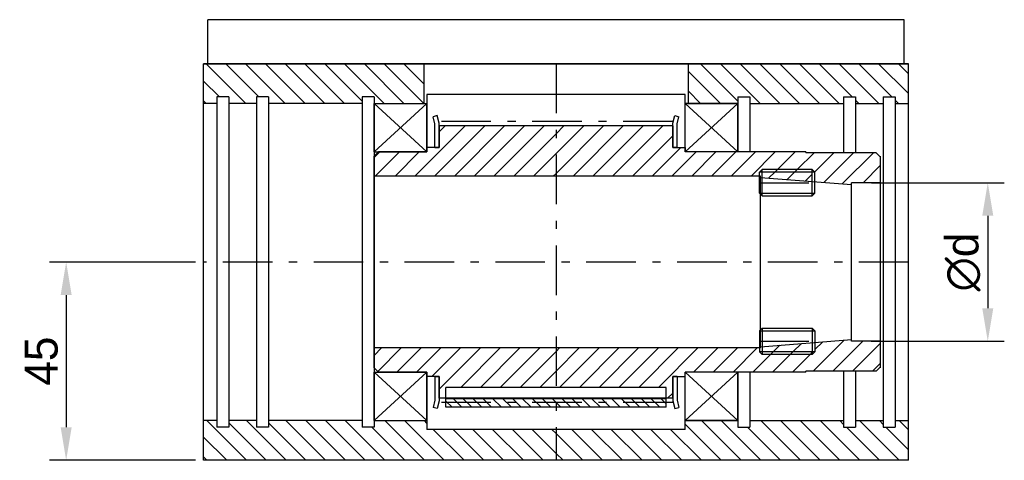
# Model space of a CAD drawing. Extents: x -267 to 1100, y 402 to 910.
# Tile 5 of 5: x 877 to 1100, y 707 to 807. Entities that reach past the tile are written whole.
import ezdxf

# ---------------------------------------------------------------- set-up
doc = ezdxf.new("R2010")
doc.units = 0
doc.header["$LTSCALE"] = 1.875
doc.linetypes.add('PL2', pattern=[11, 6, -2, 1, -2])
doc.layers.get('0').update_dxf_attribs({"linetype": 'CONTINUOUS'})
doc.layers.get('DEFPOINTS').update_dxf_attribs({"linetype": 'CONTINUOUS'})
for name, color, linetype in [('ASSI', 241, 'PL2'), ('PRO', 252, 'CONTINUOUS'), ('QUOTE', 60, 'CONTINUOUS')]:
    doc.layers.add(name, color=color, linetype=linetype)
doc.dimstyles.get("Standard").update_dxf_attribs({"dimtxt": 0.18, "dimasz": 0.18, "dimexe": 0.18, "dimexo": 0.0625, "dimgap": 0.09, "dimtad": 0, "dimtih": 1, "dimtoh": 1, "dimdec": 4, "dimzin": 0, "dimdsep": 46, "dimtxsty": 'STANDARD', "dimcen": 0.09, "dimadec": 0, "dimazin": 0, "dimtfac": 1, "dimtdec": 4, "dimtofl": 0, "dimtmove": 0, "dimatfit": 3, "dimfxl": 1, "dimtolj": 1, "dimtzin": 0, "dimarcsym": 0})

# ---------------------------------------------------------------- blocks, each defined once
blk = doc.blocks.new('*D61')
at = {"color": 0, "linetype": 'ByBlock', "transparency": 16777216}
for p, q in [((1069.96, 770.32), (1100.12, 770.32)), ((1096.37, 762.82), (1096.37, 741.82)), ((1069.88, 734.32), (1100.12, 734.32))]:
    blk.add_line(p, q, dxfattribs=at)
for points in [[(1095.12, 762.82), (1097.62, 762.82), (1096.37, 770.32)], [(1095.12, 741.82), (1097.62, 741.82), (1096.37, 734.32)]]:
    blk.add_solid(points, dxfattribs=at)
at = {"layer": 'DEFPOINTS', "color": 0, "linetype": 'ByBlock', "transparency": 16777216}
for p in [(1068.08, 770.32), (1068, 734.32), (1096.37, 734.32)]:
    blk.add_point(p, dxfattribs=at)
at = {"color": 0, "linetype": 'ByBlock', "transparency": 16777216, "insert": (1090.74, 752.32), "char_height": 7.5, "attachment_point": 5, "rotation": 90}
blk.add_mtext('\\A1;∅d', dxfattribs=at)
blk = doc.blocks.new('*D62')
at = {"color": 0, "linetype": 'ByBlock', "transparency": 16777216}
for p, q in [((916.48, 752.32), (883.4, 752.32)), ((887.15, 744.82), (887.15, 714.82)), ((916.48, 707.32), (883.4, 707.32))]:
    blk.add_line(p, q, dxfattribs=at)
for points in [[(885.9, 744.82), (888.4, 744.82), (887.15, 752.32)], [(885.9, 714.82), (888.4, 714.82), (887.15, 707.32)]]:
    blk.add_solid(points, dxfattribs=at)
at = {"layer": 'DEFPOINTS', "color": 0, "linetype": 'ByBlock', "transparency": 16777216}
for p in [(918.35, 752.32), (887.15, 707.32), (918.35, 707.32)]:
    blk.add_point(p, dxfattribs=at)
at = {"color": 0, "linetype": 'ByBlock', "transparency": 16777216, "insert": (881.52, 729.82), "char_height": 7.5, "attachment_point": 5, "rotation": 90}
blk.add_mtext('\\A1;45', dxfattribs=at)

msp = doc.modelspace()

# ---------------------------------------------------------------- hatches: boundary and pattern name
at = {"layer": 'QUOTE'}
h = msp.add_hatch(dxfattribs=at)
h.set_pattern_fill('ANSI31', color=0, scale=0.5, style=0)
h.set_pattern_definition([(315, (231.8051, 1284.9291), (-1.122532, -1.122532), [])])
h.paths.add_polyline_path([(973.35, 719.35), (1023.35, 719.35), (1023.35, 721.35), (973.35, 721.35)])

# ---------------------------------------------------------------- linework, layer by layer
at = {"color": 0}
for p, q in [((1077.35, 807.32), (919.35, 807.32)), ((919.35, 797.32), (919.35, 807.32)), ((1077.35, 797.32), (1077.35, 807.32)), ((918.35, 797.32), (1078.35, 797.32)), ((1078.35, 797.32), (918.35, 797.32)), ((918.35, 707.32), (918.35, 797.32)), ((968.35, 797.32), (968.35, 788.32)), ((1028.35, 797.32), (1028.35, 788.32)), ((1078.35, 707.32), (1078.35, 797.32)), ((921.35, 789.82), (921.35, 714.82)), ((924.05, 789.82), (921.35, 789.82)), ((924.05, 789.82), (924.05, 714.82)), ((930.35, 789.82), (930.35, 714.82)), ((933.05, 789.82), (930.35, 789.82)), ((933.05, 789.82), (933.05, 714.82)), ((954.35, 789.82), (954.35, 714.82)), ((957.05, 789.82), (954.35, 789.82)), ((957.05, 789.82), (957.05, 714.82)), ((1027.65, 790.32), (969.05, 790.32)), ((969.05, 790.32), (969.05, 777.32)), ((1027.65, 777.32), (1027.65, 790.32)), ((1039.65, 789.82), (1039.65, 777.32)), ((1039.65, 789.82), (1042.35, 789.82)), ((1042.35, 789.82), (1042.35, 777.32)), ((1063.65, 789.82), (1063.65, 777.12)), ((1063.65, 789.82), (1066.35, 789.82)), ((1066.35, 789.82), (1066.35, 777.12)), ((1072.65, 789.82), (1075.35, 789.82)), ((1072.65, 789.82), (1072.65, 714.82)), ((1075.35, 789.82), (1075.35, 714.82)), ((921.35, 788.32), (918.35, 788.32)), ((930.35, 788.32), (924.05, 788.32)), ((954.35, 788.32), (933.05, 788.32)), ((957.05, 788.32), (969.05, 788.32)), ((1027.65, 788.32), (1039.65, 788.32)), ((1042.35, 788.32), (1063.65, 788.32)), ((1066.35, 788.32), (1072.65, 788.32)), ((1075.35, 788.32), (1078.35, 788.32)), ((1024.84, 783.22), (971.86, 783.22)), ((971.86, 783.22), (971.86, 778.32)), ((1024.84, 783.22), (1024.84, 778.32)), ((969.04, 778.32), (969.04, 777.32)), ((971.86, 778.32), (969.04, 778.32)), ((1024.84, 778.32), (1027.64, 778.32)), ((1027.64, 778.32), (1027.64, 777.32)), ((957.04, 776.32), (958.04, 777.32)), ((957.04, 728.32), (957.04, 776.32)), ((969.04, 777.32), (958.04, 777.32)), ((1055.04, 777.32), (1027.64, 777.32)), ((1055.04, 777.32), (1055.04, 777.12)), ((1071.04, 777.12), (1055.04, 777.12)), ((1071.04, 777.12), (1072.04, 776.12)), ((1072.04, 728.32), (1072.04, 776.32)), ((1044.74, 771.82), (957.04, 771.82)), ((1044.53, 772.72), (1045.13, 773.32)), ((1044.53, 767.92), (1044.53, 772.72)), ((1044.74, 732.82), (1044.74, 771.82)), ((1044.74, 771.54), (1065.41, 769.9)), ((1045.13, 767.32), (1045.13, 773.32)), ((1056.53, 773.32), (1045.13, 773.32)), ((1056.53, 767.32), (1056.53, 773.32)), ((1057.13, 772.72), (1056.53, 773.32)), ((1057.13, 767.92), (1057.13, 772.72)), ((1065.41, 734.32), (1065.41, 770.32)), ((1072.04, 770.32), (1065.41, 770.32)), ((1045.13, 767.32), (1044.53, 767.92)), ((1045.13, 767.32), (1056.53, 767.32)), ((1056.53, 767.32), (1057.13, 767.92)), ((1045.13, 737.32), (1044.53, 736.72)), ((1044.53, 736.72), (1044.53, 731.92)), ((1045.13, 737.32), (1045.13, 731.32)), ((1045.13, 737.32), (1056.53, 737.32)), ((1056.53, 737.32), (1056.53, 731.32)), ((1056.53, 737.32), (1057.13, 736.72)), ((1057.13, 736.72), (1057.13, 731.92)), ((1044.74, 733.1), (1065.41, 734.74)), ((1072.04, 734.32), (1065.41, 734.32)), ((1044.74, 732.82), (957.04, 732.82)), ((1044.53, 731.92), (1045.13, 731.32)), ((1056.53, 731.32), (1045.13, 731.32)), ((1057.13, 731.92), (1056.53, 731.32)), ((958.04, 727.32), (957.04, 728.32)), ((969.04, 727.32), (958.04, 727.32)), ((969.04, 726.32), (969.04, 727.32)), ((969.05, 727.32), (969.05, 714.32)), ((1055.04, 727.32), (1027.64, 727.32)), ((1027.64, 726.32), (1027.64, 727.32)), ((1027.65, 714.32), (1027.65, 727.32)), ((1039.65, 727.32), (1039.65, 714.82)), ((1042.35, 727.32), (1042.35, 714.82)), ((1071.04, 727.52), (1055.04, 727.52)), ((1055.04, 727.32), (1055.04, 727.52)), ((1063.65, 727.52), (1063.65, 714.82)), ((1066.35, 727.52), (1066.35, 714.82)), ((1072.04, 728.52), (1071.04, 727.52)), ((971.86, 726.32), (969.04, 726.32)), ((971.86, 721.42), (971.86, 726.32)), ((1024.84, 721.42), (1024.84, 726.32)), ((1024.84, 726.32), (1027.64, 726.32)), ((1024.84, 721.42), (971.86, 721.42)), ((921.35, 716.32), (918.35, 716.32)), ((930.35, 716.32), (924.05, 716.32)), ((954.35, 716.32), (933.05, 716.32)), ((957.05, 716.32), (969.05, 716.32)), ((1027.65, 716.32), (1039.65, 716.32)), ((1042.35, 716.32), (1063.65, 716.32)), ((1066.35, 716.32), (1072.65, 716.32)), ((1075.35, 716.32), (1078.35, 716.32)), ((924.05, 714.82), (921.35, 714.82)), ((933.05, 714.82), (930.35, 714.82)), ((957.05, 714.82), (954.35, 714.82)), ((1027.65, 714.32), (969.05, 714.32)), ((1039.65, 714.82), (1042.35, 714.82)), ((1063.65, 714.82), (1066.35, 714.82)), ((1072.65, 714.82), (1075.35, 714.82)), ((1078.35, 707.32), (918.35, 707.32))]:
    msp.add_line(p, q, dxfattribs=at)
at = {"layer": 'ASSI', "color": 0}
for p, q in [((998.35, 797.32), (998.35, 707.32)), ((1024.84, 784.22), (971.86, 784.22)), ((1044.53, 770.32), (1057.29, 770.32)), ((1078.35, 752.32), (918.35, 752.32)), ((1044.53, 734.32), (1057.29, 734.32)), ((1024.84, 720.42), (971.86, 720.42))]:
    msp.add_line(p, q, dxfattribs=at)
at = {"layer": 'PRO', "color": 0}
for p, q in [((957.05, 788.32), (969.05, 788.32)), ((957.05, 777.32), (969.05, 788.32)), ((957.05, 788.32), (969.05, 777.32)), ((957.05, 777.32), (957.05, 788.32)), ((969.05, 777.32), (969.05, 788.32)), ((1027.65, 777.32), (1027.65, 788.32)), ((1039.65, 777.32), (1027.65, 788.32)), ((1039.65, 788.32), (1027.65, 777.32)), ((1039.65, 788.32), (1027.65, 788.32)), ((1039.65, 777.32), (1039.65, 788.32)), ((957.05, 777.32), (969.05, 777.32)), ((1039.65, 777.32), (1027.65, 777.32)), ((957.05, 716.32), (969.05, 727.32)), ((957.05, 727.32), (969.05, 716.32)), ((957.05, 727.32), (969.05, 727.32)), ((957.05, 716.32), (957.05, 727.32)), ((969.05, 716.32), (969.05, 727.32)), ((1039.65, 716.32), (1027.65, 727.32)), ((1039.65, 727.32), (1027.65, 716.32)), ((1027.65, 716.32), (1027.65, 727.32)), ((1039.65, 727.32), (1027.65, 727.32)), ((1039.65, 716.32), (1039.65, 727.32)), ((1023.35, 723.85), (973.35, 723.85)), ((973.35, 719.35), (973.35, 723.85)), ((1023.35, 719.35), (1023.35, 723.85)), ((973.35, 721.35), (1023.35, 721.35)), ((1023.35, 719.35), (973.35, 719.35)), ((957.05, 716.32), (969.05, 716.32)), ((1039.65, 716.32), (1027.65, 716.32))]:
    msp.add_line(p, q, dxfattribs=at)
at = {"layer": 'QUOTE', "color": 0}
for p, q in [((927.92, 788.32), (918.92, 797.32)), ((930.91, 789.82), (923.41, 797.32)), ((936.9, 788.32), (927.9, 797.32)), ((941.39, 788.32), (932.39, 797.32)), ((945.88, 788.32), (936.88, 797.32)), ((950.37, 788.32), (941.37, 797.32)), ((954.35, 788.82), (945.86, 797.32)), ((959.35, 788.32), (950.35, 797.32)), ((963.84, 788.32), (954.84, 797.32)), ((968.33, 788.32), (959.33, 797.32)), ((968.35, 792.78), (963.82, 797.32)), ((968.35, 797.27), (968.31, 797.32)), ((1039.65, 788.83), (1031.17, 797.32)), ((1044.66, 788.32), (1035.66, 797.32)), ((1049.15, 788.32), (1040.15, 797.32)), ((1053.64, 788.32), (1044.64, 797.32)), ((1058.13, 788.32), (1049.13, 797.32)), ((1062.62, 788.32), (1053.62, 797.32)), ((1065.61, 789.82), (1058.11, 797.32)), ((1071.6, 788.32), (1062.6, 797.32)), ((1074.59, 789.82), (1067.09, 797.32)), ((1078.35, 790.55), (1071.58, 797.32)), ((1078.35, 795.04), (1076.07, 797.32)), ((1035.68, 788.32), (1028.35, 795.64)), ((921.93, 789.82), (918.35, 793.39)), ((1031.19, 788.32), (1028.35, 791.15)), ((1067.11, 788.32), (1066.35, 789.08)), ((1076.09, 788.32), (1075.35, 789.06)), ((918.94, 788.32), (918.35, 788.9)), ((971.4, 785.57), (970.43, 785.31)), ((970.86, 783.69), (970.43, 785.31)), ((971.86, 783.82), (971.4, 785.57)), ((1024.84, 783.82), (1025.31, 785.57)), ((1025.31, 785.57), (1026.27, 785.31)), ((1025.84, 783.69), (1026.27, 785.31)), ((977.71, 783.22), (966.31, 771.82)), ((982.2, 783.22), (970.8, 771.82)), ((970.86, 778.32), (970.86, 783.69)), ((971.86, 778.32), (971.86, 783.82)), ((971.86, 778.32), (971.86, 783.22)), ((973.22, 783.22), (971.86, 781.87)), ((986.69, 783.22), (975.29, 771.82)), ((991.18, 783.22), (979.78, 771.82)), ((995.67, 783.22), (984.27, 771.82)), ((1004.65, 783.22), (998.35, 776.92)), ((1009.14, 783.22), (998.35, 772.43)), ((1000.16, 783.22), (998.35, 781.41)), ((1013.63, 783.22), (1002.23, 771.82)), ((1018.12, 783.22), (1006.72, 771.82)), ((1022.61, 783.22), (1011.21, 771.82)), ((1024.84, 778.32), (1024.84, 783.82)), ((1024.84, 778.32), (1024.84, 783.22)), ((1025.84, 778.32), (1025.84, 783.69)), ((998.35, 781.41), (988.76, 771.82)), ((1024.84, 780.96), (1015.7, 771.82)), ((970.86, 778.32), (971.86, 778.32)), ((1026.69, 778.32), (1020.19, 771.82)), ((1025.84, 778.32), (1024.84, 778.32)), ((958.34, 777.32), (957.05, 776.03)), ((962.83, 777.32), (957.33, 771.82)), ((967.32, 777.32), (961.82, 771.82)), ((998.35, 776.92), (993.25, 771.82)), ((1030.18, 777.32), (1024.68, 771.82)), ((1034.67, 777.32), (1029.17, 771.82)), ((1039.16, 777.32), (1033.66, 771.82)), ((1043.65, 777.32), (1038.15, 771.82)), ((1048.14, 777.32), (1042.64, 771.82)), ((1052.63, 777.32), (1048.63, 773.32)), ((1056.92, 777.12), (1053.12, 773.32)), ((1061.41, 777.12), (1057.07, 772.78)), ((1065.9, 777.12), (1059.18, 770.39)), ((1070.39, 777.12), (1063.34, 770.06)), ((1072.04, 774.28), (1068.08, 770.32)), ((998.35, 772.43), (997.74, 771.82)), ((1057.13, 772.72), (1044.53, 772.72)), ((1048.03, 772.72), (1046.7, 771.39)), ((1048.63, 773.32), (1048.03, 772.72)), ((1052.52, 772.72), (1050.86, 771.06)), ((1053.12, 773.32), (1052.52, 772.72)), ((1056.53, 772.24), (1055.02, 770.72)), ((1044.53, 767.92), (1057.13, 767.92)), ((1044.53, 736.72), (1057.13, 736.72)), ((1049.17, 733.45), (1047.64, 731.92)), ((1054.05, 733.83), (1052.13, 731.92)), ((1063.8, 734.61), (1056.71, 727.52)), ((1058.93, 734.22), (1057.13, 732.43)), ((1068, 734.32), (1061.2, 727.52)), ((1072.04, 733.87), (1065.69, 727.52)), ((958.74, 732.82), (957.05, 731.13)), ((963.23, 732.82), (957.88, 727.47)), ((967.72, 732.82), (962.22, 727.32)), ((972.21, 732.82), (966.71, 727.32)), ((976.7, 732.82), (970.2, 726.32)), ((981.19, 732.82), (971.86, 723.49)), ((985.68, 732.82), (976.71, 723.85)), ((990.17, 732.82), (981.2, 723.85)), ((994.66, 732.82), (985.69, 723.85)), ((998.35, 732.02), (990.18, 723.85)), ((1003.64, 732.82), (998.35, 727.53)), ((999.15, 732.82), (998.35, 732.02)), ((1008.13, 732.82), (999.16, 723.85)), ((1012.62, 732.82), (1003.65, 723.85)), ((1017.11, 732.82), (1008.14, 723.85)), ((1021.6, 732.82), (1012.63, 723.85)), ((1026.09, 732.82), (1017.12, 723.85)), ((1030.58, 732.82), (1021.61, 723.85)), ((1035.07, 732.82), (1029.57, 727.32)), ((1039.56, 732.82), (1034.06, 727.32)), ((1044.05, 732.82), (1038.55, 727.32)), ((1047.04, 731.32), (1043.04, 727.32)), ((1057.13, 731.92), (1044.53, 731.92)), ((1047.64, 731.92), (1047.04, 731.32)), ((1051.53, 731.32), (1047.53, 727.32)), ((1052.13, 731.92), (1051.53, 731.32)), ((1056.02, 731.32), (1052.02, 727.32)), ((1056.53, 731.83), (1056.02, 731.32)), ((1072.04, 729.38), (1070.18, 727.52)), ((998.35, 727.53), (994.67, 723.85)), ((970.86, 726.32), (970.86, 720.95)), ((970.86, 726.32), (971.86, 726.32)), ((971.86, 726.32), (971.86, 720.82)), ((971.86, 726.32), (971.86, 721.42)), ((1024.84, 726.32), (1024.84, 720.82)), ((1025.84, 726.32), (1024.84, 726.32)), ((1024.84, 726.32), (1024.84, 721.42)), ((1025.84, 726.32), (1025.84, 720.95)), ((1024.84, 722.59), (1023.67, 721.42)), ((970.86, 720.95), (970.43, 719.33)), ((971.86, 720.82), (971.4, 719.07)), ((1024.84, 720.82), (1025.31, 719.07)), ((1025.84, 720.95), (1026.27, 719.33)), ((971.4, 719.07), (970.43, 719.33)), ((1025.31, 719.07), (1026.27, 719.33)), ((928.09, 707.32), (919.09, 716.32)), ((932.58, 707.32), (924.05, 715.85)), ((937.07, 707.32), (928.07, 716.32)), ((941.56, 707.32), (933.05, 715.83)), ((946.05, 707.32), (937.05, 716.32)), ((950.54, 707.32), (941.54, 716.32)), ((955.03, 707.32), (946.03, 716.32)), ((959.52, 707.32), (950.52, 716.32)), ((968.5, 707.32), (959.5, 716.32)), ((972.99, 707.32), (963.99, 716.32)), ((969.05, 715.75), (968.48, 716.32)), ((1035.86, 707.32), (1027.65, 715.52)), ((1040.35, 707.32), (1031.35, 716.32)), ((1044.84, 707.32), (1035.84, 716.32)), ((1053.82, 707.32), (1044.82, 716.32)), ((1058.31, 707.32), (1049.31, 716.32)), ((1062.8, 707.32), (1053.8, 716.32)), ((1067.29, 707.32), (1058.29, 716.32)), ((1063.65, 715.44), (1062.78, 716.32)), ((1076.27, 707.32), (1067.27, 716.32)), ((1072.65, 715.42), (1071.76, 716.32)), ((1078.35, 714.21), (1076.25, 716.32)), ((964.01, 707.32), (956.51, 714.82)), ((977.48, 707.32), (970.48, 714.32)), ((981.97, 707.32), (974.97, 714.32)), ((986.46, 707.32), (979.46, 714.32)), ((990.95, 707.32), (983.95, 714.32)), ((995.44, 707.32), (988.44, 714.32)), ((998.35, 708.9), (992.94, 714.32)), ((998.35, 713.39), (997.43, 714.32)), ((1004.43, 707.32), (998.35, 713.39)), ((1008.92, 707.32), (1001.92, 714.32)), ((1013.41, 707.32), (1006.41, 714.32)), ((1017.9, 707.32), (1010.9, 714.32)), ((1022.39, 707.32), (1015.39, 714.32)), ((1026.88, 707.32), (1019.88, 714.32)), ((1031.37, 707.32), (1024.37, 714.32)), ((1049.33, 707.32), (1041.83, 714.82)), ((1071.78, 707.32), (1064.28, 714.82)), ((1078.35, 709.72), (1073.26, 714.82)), ((923.6, 707.32), (918.35, 712.57)), ((999.94, 707.32), (998.35, 708.9)), ((919.11, 707.32), (918.35, 708.08))]:
    msp.add_line(p, q, dxfattribs=at)

# ---------------------------------------------------------------- dimensions: what is measured, and where the dimension line sits
dim = msp.add_linear_dim(base=(1096.37, 734.32), p1=(1068.08, 770.32), p2=(1068, 734.32), angle=90, text='%%Cd', dimstyle='STANDARD', override={"dimscale": 3, "dimtxt": 2.5, "dimasz": 2.5, "dimexe": 1.25, "dimexo": 0.625, "dimgap": 0.625, "dimtad": 1, "dimtih": 0, "dimtoh": 0, "dimdec": 1, "dimzin": 8, "dimlunit": 6, "dimcen": 2.5, "dimtofl": 1}, dxfattribs=at)
dim.commit()
dim.dimension.update_dxf_attribs({"geometry": '*D61', "text_midpoint": (1090.74, 752.32)})
dim = msp.add_linear_dim(base=(887.15, 707.32), p1=(918.35, 752.32), p2=(918.35, 707.32), angle=90, dimstyle='STANDARD', override={"dimscale": 3, "dimtxt": 2.5, "dimasz": 2.5, "dimexe": 1.25, "dimexo": 0.625, "dimgap": 0.625, "dimtad": 1, "dimtih": 0, "dimtoh": 0, "dimdec": 1, "dimzin": 8, "dimlunit": 6, "dimcen": 2.5, "dimtofl": 1}, dxfattribs=at)
dim.commit()
dim.dimension.update_dxf_attribs({"geometry": '*D62', "text_midpoint": (881.52, 729.82)})

doc.saveas('drawing.dxf')
